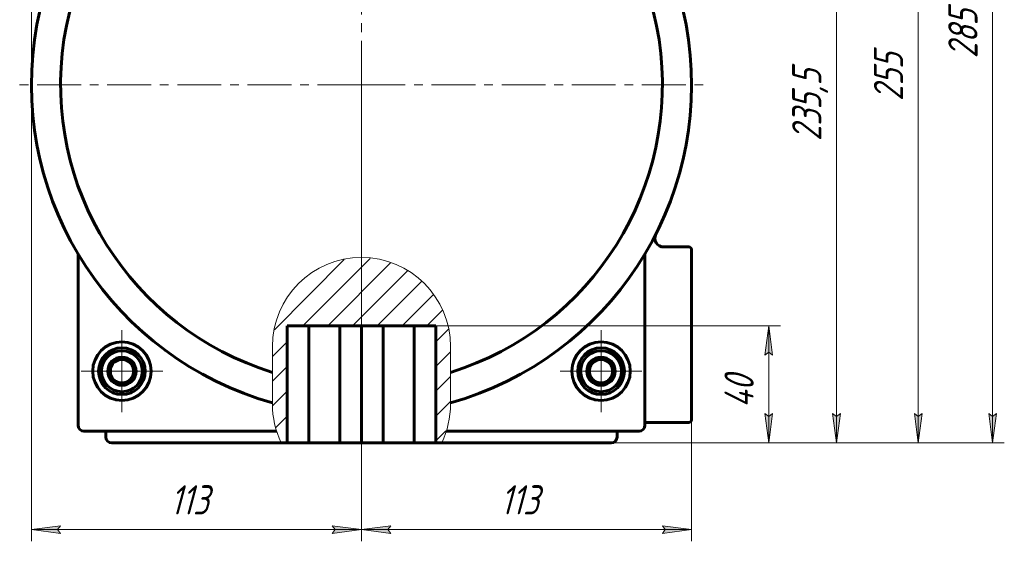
# Model space of a CAD drawing. Header units: millimetres. Extents: x 0 to 841, y 0 to 594.
# Tile 18 of 26: x 586 to 754, y 232 to 322. Entities that reach past the tile are written whole.
import ezdxf

# ---------------------------------------------------------------- set-up
doc = ezdxf.new("R2010")
doc.units = ezdxf.units.MM
for name, pattern in [('K5LT_AXLED', [12, 7.5, -1.5, 1.5, -1.5]), ('K5LT_BASIC', [0]), ('K5LT_THIN', [0]), ('K5LT_THIN_INCLUDED_TO_HATCHING', [0])]:
    doc.linetypes.add(name, pattern=pattern)
doc.layers.add('Системный слой', color=7, linetype='Continuous')
doc.layers.add('Системный слой (1)', color=7, linetype='Continuous', true_color=0x6c6c6c)
doc.styles.add('KDIMTEXTSTYLE', font='txt', dxfattribs={"width": 0.96, "oblique": 15, "height": 5})
doc.styles.add('KTEXTSTYLE', font='txt', dxfattribs={"width": 0.96, "height": 5})
doc.dimstyles.new('KDIMSTYLE (0.50)', dxfattribs={"dimtxt": 5, "dimasz": 1, "dimexe": 2, "dimexo": 0, "dimgap": 1, "dimtad": 1, "dimlfac": 2, "dimtxsty": 'KDIMTEXTSTYLE', "dimsah": 1, "dimcen": 0, "dimdle": 1, "dimadec": 0, "dimazin": 0, "dimtfac": 0.667, "dimtmove": 0, "dimatfit": 3, "dimfxl": 1, "dimtvp": 1, "dimtolj": 1, "dimtzin": 0, "dimarcsym": 0})

# ---------------------------------------------------------------- blocks, each defined once
blk = doc.blocks.new('U90')
at = {"layer": 'Системный слой (1)', "color": 150, "linetype": 'K5LT_BASIC', "lineweight": 60, "true_color": 0x0080ff}
for p, q in [((630.5, 249.33), (601.47, 249.33)), ((686.97, 249.33), (657.95, 249.33))]:
    blk.add_line(p, q, dxfattribs=at)
blk = doc.blocks.new('U91')
at = {"layer": 'Системный слой (1)', "color": 150, "linetype": 'K5LT_BASIC', "lineweight": 60, "true_color": 0x0080ff}
for p, q in [((596.72, 251.33), (629.7, 251.33)), ((658.75, 251.33), (691.72, 251.33))]:
    blk.add_line(p, q, dxfattribs=at)
blk = doc.blocks.new('U95')
at = {"layer": 'Системный слой (1)', "color": 7, "linetype": 'K5LT_THIN_INCLUDED_TO_HATCHING', "lineweight": 18}
for p, q in [((628.99, 265.8), (628.99, 255.95)), ((659.46, 255.95), (659.46, 265.8))]:
    blk.add_line(p, q, dxfattribs=at)
for centre, start, end in [((644.22, 265.8), 0, 180), ((644.22, 255.95), 180, 205.7389), ((644.22, 255.95), 334.2611, 0)]:
    blk.add_arc(centre, 15.24, start, end, dxfattribs=at)
blk = doc.blocks.new('D10')
at = {"layer": 'Системный слой (1)'}
for points in [[(592.72, 401.86), (592.22, 402.52), (592.72, 403.18), (587.72, 402.52)], [(687.72, 401.86), (692.72, 402.52), (687.72, 403.18), (688.22, 402.52)]]:
    blk.add_hatch(color=7, dxfattribs=at).paths.add_polyline_path(points)
at = {"layer": 'Системный слой (1)', "color": 7, "linetype": 'K5LT_THIN', "lineweight": 18}
for p, q in [((587.72, 310.58), (587.72, 404.52)), ((692.72, 348.66), (692.72, 404.52)), ((587.72, 402.52), (592.72, 403.18)), ((592.72, 403.18), (592.22, 402.52)), ((688.22, 402.52), (687.72, 403.18)), ((687.72, 403.18), (692.72, 402.52)), ((592.72, 401.86), (587.72, 402.52)), ((692.72, 402.52), (587.72, 402.52)), ((592.22, 402.52), (592.72, 401.86)), ((692.72, 402.52), (687.72, 401.86)), ((687.72, 401.86), (688.22, 402.52))]:
    blk.add_line(p, q, dxfattribs=at)
blk.add_wipeout([(635.08, 403.52), (635.08, 410.9), (644.96, 410.9), (644.96, 403.52)]).dxf.layer = 'Системный слой (1)'
at = {"layer": 'Системный слой (1)', "color": 7, "insert": (635.08, 410.1), "char_height": 5, "attachment_point": 1, "style": 'KTEXTSTYLE'}
blk.add_mtext('\\fArial|b0|c204|p34;\\H5.0;\\W1.000;\\Q15;\\fGOST Type AU|b0|i0|c204|p34;\\Q15;\\W0.960;210', dxfattribs=at)
blk = doc.blocks.new('KDIMARROW_01')
at = {"layer": 'Системный слой'}
blk.add_hatch(color=0, dxfattribs=at).paths.add_polyline_path([(-5, -0.66), (0, 0), (-5, 0.66), (-4.5, 0)])
at = {"layer": 'Системный слой', "color": 0, "linetype": 'K5LT_THIN', "lineweight": 18}
for p, q in [((-4.5, 0), (-5, 0.66)), ((-5, 0.66), (0, 0)), ((0, 0), (-5, -0.66)), ((-5, -0.66), (-4.5, 0))]:
    blk.add_line(p, q, dxfattribs=at)
at = {"layer": 'Системный слой (1)', "color": 0, "linetype": 'K5LT_THIN', "lineweight": 18}
blk.add_line((644.22, 310.58), (643.72, 310.58), dxfattribs=at)
blk = doc.blocks.new('D11')
at = {"layer": 'Системный слой (1)'}
for points in [[(592.22, 234.5), (592.72, 235.15), (587.72, 234.5), (592.72, 233.84)], [(644.22, 234.5), (639.22, 235.15), (639.72, 234.5), (639.22, 233.84)]]:
    blk.add_hatch(color=7, dxfattribs=at).paths.add_polyline_path(points)
at = {"layer": 'Системный слой (1)', "color": 7, "linetype": 'K5LT_THIN', "lineweight": 18}
for p, q in [((587.72, 310.58), (587.72, 232.5)), ((644.22, 310.58), (644.22, 232.5)), ((587.72, 234.5), (592.72, 235.15)), ((592.72, 233.84), (587.72, 234.5)), ((587.72, 234.5), (644.22, 234.5)), ((592.72, 235.15), (592.22, 234.5)), ((592.22, 234.5), (592.72, 233.84)), ((639.72, 234.5), (639.22, 235.15)), ((639.22, 235.15), (644.22, 234.5)), ((644.22, 234.5), (639.22, 233.84)), ((639.22, 233.84), (639.72, 234.5))]:
    blk.add_line(p, q, dxfattribs=at)
blk.add_wipeout([(611.49, 235.5), (611.49, 242.88), (620.1, 242.88), (620.1, 235.5)]).dxf.layer = 'Системный слой (1)'
at = {"layer": 'Системный слой (1)', "color": 7, "insert": (611.49, 242.08), "char_height": 5, "attachment_point": 1, "style": 'KTEXTSTYLE'}
blk.add_mtext('\\fArial|b0|c204|p34;\\H5.0;\\W1.000;\\Q15;\\fGOST Type AU|b0|i0|c204|p34;\\Q15;\\W0.960;113', dxfattribs=at)
blk = doc.blocks.new('D12')
at = {"layer": 'Системный слой (1)'}
for points in [[(649.22, 233.84), (648.72, 234.5), (649.22, 235.15), (644.22, 234.5)], [(695.72, 233.84), (700.72, 234.5), (695.72, 235.15), (696.22, 234.5)]]:
    blk.add_hatch(color=7, dxfattribs=at).paths.add_polyline_path(points)
at = {"layer": 'Системный слой (1)', "color": 7, "linetype": 'K5LT_THIN', "lineweight": 18}
for p, q in [((644.22, 310.58), (644.22, 232.5)), ((700.72, 273.66), (700.72, 232.5)), ((644.22, 234.5), (649.22, 235.15)), ((649.22, 233.84), (644.22, 234.5)), ((700.72, 234.5), (644.22, 234.5)), ((649.22, 235.15), (648.72, 234.5)), ((648.72, 234.5), (649.22, 233.84)), ((696.22, 234.5), (695.72, 235.15)), ((695.72, 235.15), (700.72, 234.5)), ((700.72, 234.5), (695.72, 233.84)), ((695.72, 233.84), (696.22, 234.5))]:
    blk.add_line(p, q, dxfattribs=at)
blk.add_wipeout([(667.99, 235.5), (667.99, 242.88), (676.6, 242.88), (676.6, 235.5)]).dxf.layer = 'Системный слой (1)'
at = {"layer": 'Системный слой (1)', "color": 7, "insert": (667.99, 242.08), "char_height": 5, "attachment_point": 1, "style": 'KTEXTSTYLE'}
blk.add_mtext('\\fArial|b0|c204|p34;\\H5.0;\\W1.000;\\Q15;\\fGOST Type AU|b0|i0|c204|p34;\\Q15;\\W0.960;113', dxfattribs=at)
blk = doc.blocks.new('D13')
at = {"layer": 'Системный слой (1)'}
for points in [[(726.18, 362.08), (725.52, 367.08), (724.86, 362.08), (725.52, 362.58)], [(725.52, 249.33), (726.18, 254.33), (725.52, 253.83), (724.86, 254.33)]]:
    blk.add_hatch(color=7, dxfattribs=at).paths.add_polyline_path(points)
at = {"layer": 'Системный слой (1)', "color": 7, "linetype": 'K5LT_THIN', "lineweight": 18}
for p, q in [((672.85, 367.08), (727.52, 367.08)), ((724.86, 362.08), (725.52, 367.08)), ((725.52, 367.08), (726.18, 362.08)), ((725.52, 249.33), (725.52, 367.08)), ((725.52, 362.58), (724.86, 362.08)), ((726.18, 362.08), (725.52, 362.58)), ((725.52, 249.33), (724.86, 254.33)), ((724.86, 254.33), (725.52, 253.83)), ((725.52, 253.83), (726.18, 254.33)), ((726.18, 254.33), (725.52, 249.33)), ((676.88, 249.33), (727.52, 249.33))]:
    blk.add_line(p, q, dxfattribs=at)
blk.add_wipeout([(724.52, 300.95), (717.14, 300.95), (717.14, 314.88), (724.52, 314.88)]).dxf.layer = 'Системный слой (1)'
at = {"layer": 'Системный слой (1)', "color": 7, "insert": (717.93, 300.95), "char_height": 5, "attachment_point": 1, "rotation": 90, "style": 'KTEXTSTYLE'}
blk.add_mtext('\\fArial|b0|c204|p34;\\H5.0;\\W1.000;\\Q15;\\fGOST Type AU|b0|i0|c204|p34;\\Q15;\\W0.960;235,5', dxfattribs=at)
blk = doc.blocks.new('D14')
at = {"layer": 'Системный слой (1)'}
for points in [[(740.17, 371.83), (739.51, 376.83), (738.85, 371.83), (739.51, 372.33)], [(739.51, 249.33), (740.17, 254.33), (739.51, 253.83), (738.85, 254.33)]]:
    blk.add_hatch(color=7, dxfattribs=at).paths.add_polyline_path(points)
at = {"layer": 'Системный слой (1)', "color": 7, "linetype": 'K5LT_THIN', "lineweight": 18}
for p, q in [((649.55, 376.83), (741.51, 376.83)), ((738.85, 371.83), (739.51, 376.83)), ((739.51, 376.83), (740.17, 371.83)), ((739.51, 249.33), (739.51, 376.83)), ((739.51, 372.33), (738.85, 371.83)), ((740.17, 371.83), (739.51, 372.33)), ((739.51, 249.33), (738.85, 254.33)), ((738.85, 254.33), (739.51, 253.83)), ((739.51, 253.83), (740.17, 254.33)), ((740.17, 254.33), (739.51, 249.33)), ((676.88, 249.33), (741.51, 249.33))]:
    blk.add_line(p, q, dxfattribs=at)
blk.add_wipeout([(738.51, 307.8), (731.13, 307.8), (731.13, 317.93), (738.51, 317.93)]).dxf.layer = 'Системный слой (1)'
at = {"layer": 'Системный слой (1)', "color": 7, "insert": (731.92, 307.8), "char_height": 5, "attachment_point": 1, "rotation": 90, "style": 'KTEXTSTYLE'}
blk.add_mtext('\\fArial|b0|c204|p34;\\H5.0;\\W1.000;\\Q15;\\fGOST Type AU|b0|i0|c204|p34;\\Q15;\\W0.960;255', dxfattribs=at)
blk = doc.blocks.new('D15')
at = {"layer": 'Системный слой (1)'}
for points in [[(752.9, 386.83), (752.24, 391.83), (751.58, 386.83), (752.24, 387.33)], [(752.24, 249.33), (752.9, 254.33), (752.24, 253.83), (751.58, 254.33)]]:
    blk.add_hatch(color=7, dxfattribs=at).paths.add_polyline_path(points)
at = {"layer": 'Системный слой (1)', "color": 7, "linetype": 'K5LT_THIN', "lineweight": 18}
for p, q in [((649, 391.83), (754.24, 391.83)), ((751.58, 386.83), (752.24, 391.83)), ((752.24, 391.83), (752.9, 386.83)), ((752.24, 249.33), (752.24, 391.83)), ((752.24, 387.33), (751.58, 386.83)), ((752.9, 386.83), (752.24, 387.33)), ((752.24, 249.33), (751.58, 254.33)), ((751.58, 254.33), (752.24, 253.83)), ((752.24, 253.83), (752.9, 254.33)), ((752.9, 254.33), (752.24, 249.33)), ((673.97, 249.33), (754.24, 249.33))]:
    blk.add_line(p, q, dxfattribs=at)
blk.add_wipeout([(751.24, 315.11), (743.86, 315.11), (743.86, 325.62), (751.24, 325.62)]).dxf.layer = 'Системный слой (1)'
at = {"layer": 'Системный слой (1)', "color": 7, "insert": (744.66, 315.11), "char_height": 5, "attachment_point": 1, "rotation": 90, "style": 'KTEXTSTYLE'}
blk.add_mtext('\\fArial|b0|c204|p34;\\H5.0;\\W1.000;\\Q15;\\fGOST Type AU|b0|i0|c204|p34;\\Q15;\\W0.960;285', dxfattribs=at)
blk = doc.blocks.new('D16')
at = {"layer": 'Системный слой (1)'}
for points in [[(714.59, 264.33), (713.93, 269.33), (713.28, 264.33), (713.93, 264.83)], [(713.93, 249.33), (714.59, 254.33), (713.93, 253.83), (713.28, 254.33)]]:
    blk.add_hatch(color=7, dxfattribs=at).paths.add_polyline_path(points)
at = {"layer": 'Системный слой (1)', "color": 7, "linetype": 'K5LT_THIN', "lineweight": 18}
for p, q in [((651.32, 269.33), (715.93, 269.33)), ((713.28, 264.33), (713.93, 269.33)), ((713.93, 269.33), (714.59, 264.33)), ((713.93, 249.33), (713.93, 269.33)), ((713.93, 264.83), (713.28, 264.33)), ((714.59, 264.33), (713.93, 264.83)), ((713.93, 249.33), (713.28, 254.33)), ((713.28, 254.33), (713.93, 253.83)), ((713.93, 253.83), (714.59, 254.33)), ((714.59, 254.33), (713.93, 249.33)), ((673.97, 249.33), (715.93, 249.33))]:
    blk.add_line(p, q, dxfattribs=at)
blk.add_wipeout([(712.93, 255.31), (705.55, 255.31), (705.55, 263.03), (712.93, 263.03)]).dxf.layer = 'Системный слой (1)'
at = {"layer": 'Системный слой (1)', "color": 7, "insert": (706.35, 255.31), "char_height": 5, "attachment_point": 1, "rotation": 90, "style": 'KTEXTSTYLE'}
blk.add_mtext('\\fArial|b0|c204|p34;\\H5.0;\\W1.000;\\Q15;\\fGOST Type AU|b0|i0|c204|p34;\\Q15;\\W0.960;40', dxfattribs=at)
blk = doc.blocks.new('U96')
at = {"layer": 'Системный слой (1)', "color": 30, "linetype": 'K5LT_AXLED', "lineweight": 18, "true_color": 0xff8000}
for q in [(644.22, 393.83), (585.72, 310.58), (644.22, 247.33), (702.72, 310.58)]:
    blk.add_line((644.22, 310.58), q, dxfattribs=at)
blk = doc.blocks.new('U97')
at = {"layer": 'Системный слой (1)', "color": 30, "linetype": 'K5LT_AXLED', "lineweight": 18, "true_color": 0xff8000}
for q in [(603.22, 268.58), (596.22, 261.58), (610.22, 261.58), (603.22, 254.58)]:
    blk.add_line((603.22, 261.58), q, dxfattribs=at)
blk = doc.blocks.new('U99')
at = {"layer": 'Системный слой (1)', "color": 30, "linetype": 'K5LT_AXLED', "lineweight": 18, "true_color": 0xff8000}
for q in [(685.22, 268.58), (678.22, 261.58), (692.22, 261.58), (685.22, 254.58)]:
    blk.add_line((685.22, 261.58), q, dxfattribs=at)
blk = doc.blocks.new('U101')
at = {"layer": 'Системный слой (1)', "color": 30, "linetype": 'K5LT_AXLED', "lineweight": 18, "true_color": 0xff8000}
for q in [(603.22, 267.58), (597.22, 261.58), (609.22, 261.58), (603.22, 255.58)]:
    blk.add_line((603.22, 261.58), q, dxfattribs=at)
blk = doc.blocks.new('U103')
at = {"layer": 'Системный слой (1)', "color": 30, "linetype": 'K5LT_AXLED', "lineweight": 18, "true_color": 0xff8000}
for q in [(685.22, 267.58), (679.22, 261.58), (691.22, 261.58), (685.22, 255.58)]:
    blk.add_line((685.22, 261.58), q, dxfattribs=at)

msp = doc.modelspace()

# ---------------------------------------------------------------- hatches: boundary and pattern name
at = {"layer": 'Системный слой (1)'}
h = msp.add_hatch(dxfattribs=at)
h.set_pattern_fill('', angle=45, style=0, pattern_type=0)
h.set_pattern_definition([(45, (0, 0), (-2.12132, 2.12132), [])])
h.paths.add_polyline_path([(656.9526, 249.3306), (657.9497, 249.3306), (659.0944, 252.6229), (659.4615, 255.9475), (659.4615, 265.7958), (659.0628, 269.2585), (657.8876, 272.54), (655.9974, 275.4686), (653.4911, 277.891), (650.4999, 279.6804), (647.1802, 280.7432), (643.7059, 281.0238), (640.2588, 280.5075), (637.0192, 279.2212), (634.1566, 277.2324), (631.821, 274.6451), (630.1344, 271.5947), (629.1852, 268.2408), (628.9878, 265.7958), (628.9878, 255.9475), (629.3865, 252.4848), (630.4996, 249.3306), (631.4967, 249.3306), (631.4967, 269.3306), (656.9526, 269.3306)])

# ---------------------------------------------------------------- linework, layer by layer
at = {"layer": 'Системный слой (1)', "color": 150, "linetype": 'K5LT_BASIC', "lineweight": 60, "true_color": 0x0080ff}
for p, q in [((595.7246, 281.5978), (595.7246, 252.3306)), ((692.7246, 252.3306), (692.7246, 281.5978)), ((700.2246, 282.8306), (695.9444, 282.8306)), ((700.7246, 253.3306), (700.7246, 282.3306)), ((656.9526, 269.3306), (631.4967, 269.3306)), ((631.4967, 249.3306), (631.4967, 269.3306)), ((635.2246, 269.3306), (635.2246, 249.3306)), ((640.4967, 269.3306), (640.4967, 249.3306)), ((644.2246, 269.3306), (644.2246, 249.3306)), ((647.9526, 269.3306), (647.9526, 249.3306)), ((653.2246, 269.3306), (653.2246, 249.3306)), ((656.9526, 269.3306), (656.9526, 249.3306)), ((603.2246, 263.89), (601.2246, 262.7353)), ((605.2246, 262.7353), (603.2246, 263.89)), ((685.2246, 263.89), (683.2246, 262.7353)), ((687.2246, 262.7353), (685.2246, 263.89)), ((601.2246, 262.7353), (601.2246, 260.4259)), ((605.2246, 260.4259), (605.2246, 262.7353)), ((683.2246, 262.7353), (683.2246, 260.4259)), ((687.2246, 260.4259), (687.2246, 262.7353)), ((601.2246, 260.4259), (603.2246, 259.2712)), ((603.2246, 259.2712), (605.2246, 260.4259)), ((683.2246, 260.4259), (685.2246, 259.2712)), ((685.2246, 259.2712), (687.2246, 260.4259)), ((692.7246, 252.8306), (700.2246, 252.8306)), ((600.4746, 251.3306), (600.4746, 250.3306)), ((687.9746, 251.3306), (687.9746, 250.3306)), ((631.4967, 249.3306), (630.4996, 249.3306)), ((631.4967, 249.3306), (635.2246, 249.3306)), ((635.2246, 249.3306), (640.4967, 249.3306)), ((640.4967, 249.3306), (644.2246, 249.3306)), ((644.2246, 249.3306), (647.9526, 249.3306)), ((647.9526, 249.3306), (653.2246, 249.3306)), ((653.2246, 249.3306), (656.9526, 249.3306)), ((657.9497, 249.3306), (656.9526, 249.3306))]:
    msp.add_line(p, q, dxfattribs=at)
for centre, radius in [((603.2246, 261.5806), 5), ((685.2246, 261.5806), 5), ((603.2246, 261.5806), 4), ((603.2246, 261.5806), 3.5), ((685.2246, 261.5806), 4), ((685.2246, 261.5806), 3.5), ((603.2246, 261.5806), 2.425), ((685.2246, 261.5806), 2.425)]:
    msp.add_circle(centre, radius, dxfattribs=at)
for centre, radius, start, end in [((644.2246, 310.5806), 56.5, 285.645156, 254.354844), ((644.2246, 310.5806), 51.5, 287.209189, 252.790811), ((695.9444, 284.3306), 1.5, 153.090266, 270), ((700.2246, 282.3306), 0.5, 0, 90), ((603.2246, 261.5806), 2, 120, 180), ((603.2246, 261.5806), 2, 90, 120), ((603.2246, 261.5806), 2, 60, 90), ((603.2246, 261.5806), 2, 0, 60), ((685.2246, 261.5806), 2, 120, 180), ((685.2246, 261.5806), 2, 90, 120), ((685.2246, 261.5806), 2, 60, 90), ((685.2246, 261.5806), 2, 0, 60), ((603.2246, 261.5806), 2, 180, 240), ((603.2246, 261.5806), 2, 300, 0), ((685.2246, 261.5806), 2, 180, 240), ((685.2246, 261.5806), 2, 300, 0), ((603.2246, 261.5806), 2, 240, 300), ((685.2246, 261.5806), 2, 240, 300), ((700.2246, 253.3306), 0.5, 270, 0), ((596.7246, 252.3306), 1, 180, 270), ((691.7246, 252.3306), 1, 270, 0), ((601.4746, 250.3306), 1, 180, 270), ((686.9746, 250.3306), 1, 270, 0)]:
    msp.add_arc(centre, radius, start, end, dxfattribs=at)

# ---------------------------------------------------------------- block references
at = {"layer": 'Системный слой (1)'}
for name in ['U95', 'U91', 'U90']:
    msp.add_blockref(name, (0, 0), dxfattribs=at)

# ---------------------------------------------------------------- next in the draw order: dimensions: what is measured, and where the dimension line sits
at = {"layer": 'Системный слой (1)', "color": 7}
dim = msp.add_linear_dim(base=(692.7246, 402.5172), p1=(587.7246, 310.5806), p2=(692.7246, 348.6589), dimstyle='KDIMSTYLE (0.50)', override={"dimexo": 0, "dimpost": '\\fGOST Type AU|b0|c204|p34;\\H5.0;\\W0.960;\\Q15;<>', "dimblk1": 'KDIMARROW_01', "dimblk2": 'KDIMARROW_01', "dimse1": 0, "dimse2": 0, "dimclrt": 7, "dimtol": 1, "dimtp": 0, "dimtm": 0, "dimtdec": 5, "dimtolj": 1}, dxfattribs=at)
dim.commit()
dim.dimension.update_dxf_attribs({"geometry": 'D10', "text_midpoint": (640.2246, 402.5172), "dimtype": 160})

# ---------------------------------------------------------------- next in the draw order: dimensions: what is measured, and where the dimension line sits
dim = msp.add_linear_dim(base=(587.7246, 234.4956), p1=(644.2246, 310.5806), p2=(587.7246, 310.5806), dimstyle='KDIMSTYLE (0.50)', override={"dimexo": 0, "dimpost": '\\fGOST Type AU|b0|c204|p34;\\H5.0;\\W0.960;\\Q15;<>', "dimblk1": 'KDIMARROW_01', "dimblk2": 'KDIMARROW_01', "dimse1": 0, "dimse2": 0, "dimclrt": 7, "dimtol": 1, "dimtp": 0, "dimtm": 0, "dimtdec": 5, "dimtolj": 1}, dxfattribs=at)
dim.commit()
dim.dimension.update_dxf_attribs({"geometry": 'D11', "text_midpoint": (615.9746, 234.4956), "dimtype": 160})

# ---------------------------------------------------------------- next in the draw order: block references
at = {"layer": 'Системный слой (1)'}
for name in ['U97', 'U101']:
    msp.add_blockref(name, (0, 0), dxfattribs=at)

# ---------------------------------------------------------------- next in the draw order: dimensions: what is measured, and where the dimension line sits
at = {"layer": 'Системный слой (1)', "color": 7}
dim = msp.add_linear_dim(base=(700.7246, 234.4956), p1=(644.2246, 310.5806), p2=(700.7246, 273.6569), dimstyle='KDIMSTYLE (0.50)', override={"dimexo": 0, "dimpost": '\\fGOST Type AU|b0|c204|p34;\\H5.0;\\W0.960;\\Q15;<>', "dimblk1": 'KDIMARROW_01', "dimblk2": 'KDIMARROW_01', "dimse1": 0, "dimse2": 0, "dimclrt": 7, "dimtol": 1, "dimtp": 0, "dimtm": 0, "dimtdec": 5, "dimtolj": 1}, dxfattribs=at)
dim.commit()
dim.dimension.update_dxf_attribs({"geometry": 'D12', "text_midpoint": (672.4746, 234.4956), "dimtype": 160})

# ---------------------------------------------------------------- next in the draw order: dimensions: what is measured, and where the dimension line sits
dim = msp.add_linear_dim(base=(725.5222, 249.3306), p1=(672.848, 367.0806), p2=(676.8827, 249.3306), angle=90, dimstyle='KDIMSTYLE (0.50)', override={"dimexo": 0, "dimpost": '\\fGOST Type AU|b0|c204|p34;\\H5.0;\\W0.960;\\Q15;<>', "dimblk1": 'KDIMARROW_01', "dimblk2": 'KDIMARROW_01', "dimse1": 0, "dimse2": 0, "dimclrt": 7, "dimtol": 1, "dimtp": 0, "dimtm": 0, "dimtdec": 5, "dimtolj": 1}, dxfattribs=at)
dim.commit()
dim.dimension.update_dxf_attribs({"geometry": 'D13', "text_midpoint": (725.5222, 308.2056), "dimtype": 160})

# ---------------------------------------------------------------- next in the draw order: dimensions: what is measured, and where the dimension line sits
dim = msp.add_linear_dim(base=(739.5086, 249.3306), p1=(649.5512, 376.8306), p2=(676.8827, 249.3306), angle=90, dimstyle='KDIMSTYLE (0.50)', override={"dimexo": 0, "dimpost": '\\fGOST Type AU|b0|c204|p34;\\H5.0;\\W0.960;\\Q15;<>', "dimblk1": 'KDIMARROW_01', "dimblk2": 'KDIMARROW_01', "dimse1": 0, "dimse2": 0, "dimclrt": 7, "dimtol": 1, "dimtp": 0, "dimtm": 0, "dimtdec": 5, "dimtolj": 1}, dxfattribs=at)
dim.commit()
dim.dimension.update_dxf_attribs({"geometry": 'D14', "text_midpoint": (739.5086, 313.0806), "dimtype": 160})

# ---------------------------------------------------------------- next in the draw order: dimensions: what is measured, and where the dimension line sits
dim = msp.add_linear_dim(base=(752.2426, 249.3306), p1=(648.9963, 391.8306), p2=(673.9673, 249.3306), angle=90, dimstyle='KDIMSTYLE (0.50)', override={"dimexo": 0, "dimpost": '\\fGOST Type AU|b0|c204|p34;\\H5.0;\\W0.960;\\Q15;<>', "dimblk1": 'KDIMARROW_01', "dimblk2": 'KDIMARROW_01', "dimse1": 0, "dimse2": 0, "dimclrt": 7, "dimtol": 1, "dimtp": 0, "dimtm": 0, "dimtdec": 5, "dimtolj": 1}, dxfattribs=at)
dim.commit()
dim.dimension.update_dxf_attribs({"geometry": 'D15', "text_midpoint": (752.2426, 320.5806), "dimtype": 160})

# ---------------------------------------------------------------- next in the draw order: dimensions: what is measured, and where the dimension line sits
dim = msp.add_linear_dim(base=(713.934, 249.3306), p1=(651.3161, 269.3306), p2=(673.9673, 249.3306), angle=90, dimstyle='KDIMSTYLE (0.50)', override={"dimexo": 0, "dimpost": '\\fGOST Type AU|b0|c204|p34;\\H5.0;\\W0.960;\\Q15;<>', "dimblk1": 'KDIMARROW_01', "dimblk2": 'KDIMARROW_01', "dimse1": 0, "dimse2": 0, "dimclrt": 7, "dimtol": 1, "dimtp": 0, "dimtm": 0, "dimtdec": 5, "dimtolj": 1}, dxfattribs=at)
dim.commit()
dim.dimension.update_dxf_attribs({"geometry": 'D16', "text_midpoint": (713.934, 259.3306), "dimtype": 160})

# ---------------------------------------------------------------- next in the draw order: block references
at = {"layer": 'Системный слой (1)'}
for name in ['U96', 'U99', 'U103']:
    msp.add_blockref(name, (0, 0), dxfattribs=at)

doc.saveas('drawing.dxf')
